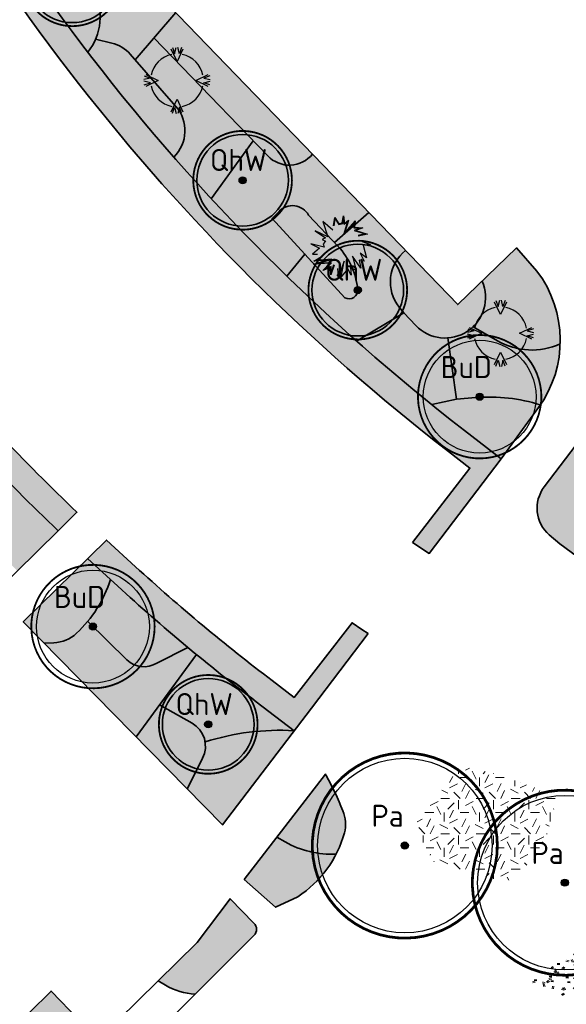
# Model space of a CAD drawing. Header units: metres. Extents: x 109081 to 109625, y 521087 to 521376.
# Tile 5 of 13: x 109348 to 109379, y 521118 to 521174. Entities that reach past the tile are written whole.
import ezdxf
from ezdxf.enums import TextEntityAlignment as Align

# ---------------------------------------------------------------- set-up
doc = ezdxf.new("R2010")
doc.units = ezdxf.units.M
doc.layers.get('0').update_dxf_attribs({"color": 253})
for name, color, linetype in [('Boom buitencontour', 253, 'Continuous'), ('Heester-I', 224, 'Continuous'), ('Heester-II', 173, 'Continuous'), ('Heester-III', 123, 'Continuous'), ('Heester-IV', 91, 'Continuous')]:
    doc.layers.add(name, color=color, linetype=linetype)
for name, color, linetype, lineweight in [('Heester-HhA', 117, 'Continuous', 35), ('Heester-SnS', 11, 'Continuous', 35), ('N-WE-GR-BEPLANTING-G', 90, 'Continuous', 35), ('N-WE-GR-BOMEN-Betula utilis', 7, 'Continuous', 25), ('N-WE-GR-BOMEN-Prunus avium', 7, 'Continuous', 25), ('N-WE-GR-BOMEN-Quercus x hispanica', 7, 'Continuous', 25), ('N-WE-GR-BOMEN-tekst', 10, 'Continuous', 25), ('N-WE-GR-GRAS_KUNSTGRAS-A-200', 82, 'Continuous', 18), ('N-WE-GR-GRAS_RUIGGRAS-A-200', 62, 'Continuous', 18), ('N-WE-GR-HEESTER-Al', 90, 'Continuous', 25), ('N-WE-GR-HEESTER-Cm', 90, 'Continuous', 25), ('N-WE-GR-SIERPLANTSOEN-G', 40, 'Continuous', 35), ('N-WE-VW-MARKERING-G', 7, 'Continuous', 35)]:
    doc.layers.add(name, color=color, linetype=linetype, lineweight=lineweight)
doc.layers.add('Heester-PfL', color=160, linetype='Continuous', true_color=0x003fff)
doc.layers.add('Heester-PlO', color=60, linetype='Continuous', lineweight=35, true_color=0xbfff00)
doc.styles.add('NLCS-ISO-M-T18', font='NLCS-ISO.ttf', dxfattribs={"height": 1.8})

# ---------------------------------------------------------------- blocks, each defined once
blk = doc.blocks.new('Prunus avium')
at = {"ltscale": 0.1}
h = blk.add_hatch(color=256, dxfattribs=at)
edge = h.paths.add_edge_path()
edge.add_arc((0, 0), 0.2025, 0, 360)
at = {"color": 220}
blk.add_circle((-1.455191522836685e-11, 0), 4.95, dxfattribs=at)
at = {"ltscale": 0.1}
blk.add_circle((0, 0), 0.2025, dxfattribs=at)
for centre, radius in [((-1.455191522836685e-11, 0), 0.105), ((0, 0), 0.06074999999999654)]:
    blk.add_circle(centre, radius)
at = {"layer": 'Boom buitencontour', "color": 109, "true_color": 0x135e2c, "const_width": 0.1555555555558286}
blk.add_lwpolyline([(-5.08656058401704, 1.299769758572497, -0.8821299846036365), (5.249999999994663, 0, -1.133619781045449)], format="xyb", close=True, dxfattribs=at)
at = {"layer": 'Boom buitencontour', "color": 109, "true_color": 0x135e2c}
blk.add_circle((-1.455191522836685e-11, 0), 5.25, dxfattribs=at)
at = {"layer": 'N-WE-GR-BOMEN-tekst', "style": 'NLCS-ISO-M-T18', "oblique": 1.067979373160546e-09}
blk.add_text('Pa', height=1.250000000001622, dxfattribs=at).set_placement((-0.9795137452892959, 1.688560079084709), align=Align.MIDDLE_CENTER)
blk = doc.blocks.new('SGR-HEESTER_04')
at = {"flags": 128}
for points in [[(0.3371782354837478, 1.778010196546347), (0.002190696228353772, 1.070975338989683), (-0.3327968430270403, 1.778010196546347)], [(-0.256740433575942, 1.867474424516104), (-0.1313510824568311, 1.516340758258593), (-0.04351387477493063, 1.878696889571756)], [(0.2611218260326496, 1.867474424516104), (0.1357324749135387, 1.516340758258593), (0.04789526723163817, 1.878696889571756)], [(-1.861979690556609, 0.2622351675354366), (-1.510846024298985, 0.1368458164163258), (-1.873202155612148, 0.04900860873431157)], [(-1.772515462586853, 0.3382915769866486), (-1.065480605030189, 0.003304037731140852), (-1.772515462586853, -0.3316835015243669)], [(1.77689685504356, -0.3316835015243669), (1.069861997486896, 0.003304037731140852), (1.77689685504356, 0.3382915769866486)], [(1.866361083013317, 0.2622351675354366), (1.515227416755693, 0.1368458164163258), (1.877583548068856, 0.04900860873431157)], [(-1.861979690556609, -0.2556270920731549), (-1.510846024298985, -0.1302377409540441), (-1.873202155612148, -0.04240053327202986)], [(1.866361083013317, -0.2556270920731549), (1.515227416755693, -0.1302377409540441), (1.877583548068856, -0.04240053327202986)], [(-0.3327968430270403, -1.771402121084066), (0.002190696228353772, -1.064367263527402), (0.3371782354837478, -1.771402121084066)], [(-0.256740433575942, -1.860866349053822), (-0.1313510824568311, -1.509732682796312), (-0.04351387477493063, -1.872088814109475)], [(0.2611218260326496, -1.860866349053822), (0.1357324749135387, -1.509732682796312), (0.04789526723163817, -1.872088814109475)]]:
    blk.add_lwpolyline(points, dxfattribs=at)
for start, end in [(101.5369590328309, 168.4630409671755), (11.53695903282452, 78.4630409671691), (191.5369590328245, 258.4630409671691), (281.5369590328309, 348.4630409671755)]:
    blk.add_arc((0.002190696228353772, 0.003304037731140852), 1.5, start, end)
blk = doc.blocks.new('SGR-HEESTER_06')
at = {"flags": 128}
for points in [[(-0.5010676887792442, 1.060956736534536), (-0.5010676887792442, 1.544963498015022), (-0.2154810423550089, 1.222294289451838), (-0.2154810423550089, 1.222294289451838), (-0.04165225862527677, 1.296753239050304), (-0.04165225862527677, 1.70630105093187), (0.08252194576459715, 1.296753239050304), (0.2935997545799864, 1.507734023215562), (0.2563507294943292, 1.296753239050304), (0.1818526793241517, 0.7755170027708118), (0.6661115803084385, 1.532555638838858), (0.6785279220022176, 1.172651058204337), (1.162786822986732, 1.209880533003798), (0.7902749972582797, 0.9989056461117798), (1.473206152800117, 0.9120329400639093), (0.9765309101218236, 0.713465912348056)], [(-0.5010676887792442, 0.8003386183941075), (-1.146749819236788, 1.197472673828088), (-0.7121562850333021, 0.3907908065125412), (-1.482001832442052, 0.6141794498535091), (-0.8363304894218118, 0.3039181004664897), (-1.010159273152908, 0.1798159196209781), (-0.8114870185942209, 0.1177648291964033), (-0.9232448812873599, -0.04357272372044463), (-0.8363304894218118, -0.217318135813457), (-1.60616524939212, -0.167674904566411), (-1.084657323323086, -0.3290124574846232), (-1.419920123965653, -0.7261465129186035), (-1.134333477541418, -0.6765032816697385)], [(-0.4704283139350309, 1.060956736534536), (-0.4704283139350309, 1.464116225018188), (-0.2237582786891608, 1.185416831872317), (-0.01101288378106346, 1.276545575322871), (-0.01101288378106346, 1.499650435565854), (0.06803143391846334, 1.238948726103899), (0.2465321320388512, 1.417367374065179), (0.2260906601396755, 1.30158561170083), (0.1315317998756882, 0.6399910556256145), (0.6388840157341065, 1.433131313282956), (0.6490087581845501, 1.139651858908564), (1.028068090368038, 1.16879366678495), (0.6949723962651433, 0.9801424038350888), (1.351984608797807, 0.8965667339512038), (0.9651568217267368, 0.7419158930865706)], [(1.24970121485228, 0.4404340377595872), (1.746376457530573, 0.3659750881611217), (1.336615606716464, 0.2542807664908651), (1.647034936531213, -0.4158851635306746), (1.24970121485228, -0.2297259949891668), (1.535287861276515, -0.6392738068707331), (1.24970121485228, -0.6268600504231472), (1.423529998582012, -1.048815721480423), (0.8399403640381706, -0.4655283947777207), (1.175203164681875, -1.2225611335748), (0.8399403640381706, -1.110872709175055), (0.9516982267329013, -1.532822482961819), (0.7033606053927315, -1.210153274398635), (0.4053576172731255, -1.718981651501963), (0.4177739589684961, -0.813019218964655), (0.2439343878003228, -1.731389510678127), (0.1321873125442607, -1.297025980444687)], [(-0.103733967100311, -1.135688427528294), (-0.1906483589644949, -1.706573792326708), (-0.2775735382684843, -1.297025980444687), (-0.6873236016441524, -1.545236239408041), (-0.3520715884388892, -1.073637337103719), (-1.258496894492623, -1.272204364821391), (-0.5507438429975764, -0.9247135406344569), (-1.283329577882, -1.098458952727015), (-0.8859958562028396, -0.763375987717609)], [(-0.1340243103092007, -1.131076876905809), (-0.1956126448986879, -1.535611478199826), (-0.2565569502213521, -1.24847250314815), (-0.5765741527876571, -1.442326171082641), (-0.2811346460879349, -1.026731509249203), (-1.017613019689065, -1.188068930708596), (-0.2921946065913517, -0.8319048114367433), (-1.165259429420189, -1.038967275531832), (-0.8662431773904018, -0.7867982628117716)]]:
    blk.add_lwpolyline(points, dxfattribs=at)
blk = doc.blocks.new("Quercus x hispanica 'Wageningen'")
at = {"ltscale": 0.1}
h = blk.add_hatch(color=256, dxfattribs=at)
edge = h.paths.add_edge_path()
edge.add_arc((0, 0), 0.2025, 0, 360)
blk.add_circle((0, 0), 0.2025, dxfattribs=at)
for centre, radius in [((-1.455191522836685e-11, 0), 0.105), ((0, 0), 0.06074999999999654)]:
    blk.add_circle(centre, radius)
at = {"layer": 'Boom buitencontour', "color": 109, "true_color": 0x135e2c, "const_width": 0.1037037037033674}
blk.add_lwpolyline([(-2.712832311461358, 0.6932105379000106, -0.8821299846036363), (2.799999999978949, -1.219202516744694e-12, -1.13361978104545)], format="xyb", close=True, dxfattribs=at)
at = {"layer": 'N-WE-VW-MARKERING-G', "color": 220}
blk.add_circle((-1.455191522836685e-11, 0), 2.6, dxfattribs=at)
at = {"layer": 'N-WE-GR-BOMEN-tekst', "style": 'NLCS-ISO-M-T18', "oblique": 1.067979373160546e-09}
blk.add_text('QhW', height=1.250000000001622, dxfattribs=at).set_placement((-0.2272436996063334, 1.152508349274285), align=Align.MIDDLE_CENTER)
blk = doc.blocks.new("Betula utilis 'Doornbos'")
at = {"ltscale": 0.1}
h = blk.add_hatch(color=256, dxfattribs=at)
edge = h.paths.add_edge_path()
edge.add_arc((0, 0), 0.2025, 0, 360)
at = {"color": 220}
blk.add_circle((-1.455191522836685e-11, 0), 3.2, dxfattribs=at)
at = {"ltscale": 0.1}
blk.add_circle((0, 0), 0.2025, dxfattribs=at)
for centre, radius in [((-1.455191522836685e-11, 0), 0.105), ((0, 0), 0.06074999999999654)]:
    blk.add_circle(centre, radius)
at = {"layer": 'Boom buitencontour', "color": 109, "true_color": 0x135e2c, "const_width": 0.1037037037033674}
blk.add_lwpolyline([(-3.391040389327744, 0.8665131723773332, -0.8821299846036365), (3.499999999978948, 0, -1.133619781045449)], format="xyb", close=True, dxfattribs=at)
at = {"layer": 'Boom buitencontour', "color": 109, "true_color": 0x135e2c}
blk.add_circle((-1.455191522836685e-11, 0), 3.5, dxfattribs=at)
at = {"layer": 'N-WE-GR-BOMEN-tekst', "style": 'NLCS-ISO-M-T18', "oblique": 1.067979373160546e-09}
blk.add_text('BuD', height=1.250000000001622, dxfattribs=at).set_placement((-0.7607268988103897, 1.683344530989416), align=Align.MIDDLE_CENTER)

msp = doc.modelspace()

# ---------------------------------------------------------------- hatches: boundary and pattern name
at = {"layer": 'Heester-HhA'}
h = msp.add_hatch(color=256, dxfattribs=at)
h.dxf.hatch_style = 1
h.paths.add_polyline_path([(109336.8274055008, 521197.4180043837), (109330.5368845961, 521194.7062798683), (109331.1324707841, 521193.3291887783), (109335.9953242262, 521195.5613831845, 0.1255937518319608), (109372.175081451, 521149.2664909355), (109373.3932378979, 521148.3258371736), (109370.1358025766, 521144.1074244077), (109371.0861891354, 521143.4912073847), (109375.1703071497, 521148.8487562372), (109373.0918566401, 521150.4537243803, -0.128551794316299)])
h = msp.add_hatch(color=256, dxfattribs=at)
h.dxf.hatch_style = 1
h.paths.add_polyline_path([(109353.2050280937, 521177.7889253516, -0.2003822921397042), (109351.3916186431, 521176.8276470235), (109352.0759035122, 521175.4219304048, -0.2171928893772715), (109352.1460908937, 521172.6460327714), (109353.0690807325, 521172.4295652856, -0.1567983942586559), (109354.1182617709, 521171.7986150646), (109354.3929830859, 521171.4843138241), (109356.6975914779, 521174.1710131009)])
h = msp.add_hatch(color=256, dxfattribs=at)
h.dxf.hatch_style = 1
h.paths.add_polyline_path([(109364.4579475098, 521166.1321361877, -0.4493530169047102), (109361.9191105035, 521166.0264432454), (109361.0959580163, 521166.8791388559), (109358.7100860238, 521163.6045582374, 0.01310556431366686), (109363.0037353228, 521159.2041719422), (109364.0314938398, 521160.4632778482), (109362.1678806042, 521162.4811662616), (109362.5574721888, 521162.885954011, -0.5016991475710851), (109364.2314736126, 521162.6747797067), (109365.7021431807, 521161.1147892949), (109367.6558287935, 521162.8194822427)])
h = msp.add_hatch(color=256, dxfattribs=at)
h.dxf.hatch_style = 1
h.paths.add_polyline_path([(109369.7394291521, 521160.66110101, 0.415835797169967), (109369.3732817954, 521157.4522153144), (109369.6343587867, 521157.1257433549), (109370.3193845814, 521156.4100604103, 0.8394663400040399), (109374.0831007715, 521158.9268747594), (109372.7003000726, 521157.5939637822)])
h = msp.add_hatch(color=256, dxfattribs=at)
h.dxf.hatch_style = 1
h.paths.add_polyline_path([(109342.5034750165, 521154.8770553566), (109341.7764577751, 521155.7238200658), (109345.8721543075, 521159.1692207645), (109344.8494051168, 521160.3838526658), (109339.4705405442, 521156.1068871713), (109341.3653999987, 521153.8999242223, 0.02464202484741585), (109350.0193653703, 521144.7716185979), (109350.0357945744, 521144.7877541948), (109351.0900866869, 521145.8232049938, -0.02473608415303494)], flags=17)
h = msp.add_hatch(color=256, dxfattribs=at)
h.dxf.hatch_style = 1
h.paths.add_polyline_path([(109354.4148701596, 521142.7343700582), (109352.7647730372, 521144.244205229), (109351.6930671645, 521143.191651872), (109353.4022872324, 521141.6277193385, 0.02315739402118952), (109361.2630350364, 521135.0771647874), (109363.4178987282, 521133.4311190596), (109364.3928973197, 521134.709966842), (109367.6077828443, 521138.9388351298), (109367.2556033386, 521139.1701510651), (109366.7017374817, 521139.5579440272), (109363.4144684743, 521135.3212999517), (109362.1712552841, 521136.2709589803, -0.02316407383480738)])
at = {"layer": 'Heester-I'}
h = msp.add_hatch(color=256, dxfattribs=at)
h.dxf.hatch_style = 1
h.paths.add_polyline_path([(109357.8768395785, 521137.7485552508, -0.001425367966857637), (109357.390959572, 521138.149817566), (109355.6250764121, 521137.2677701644, -0.3452519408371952), (109353.9217280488, 521137.4554451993), (109351.700277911, 521139.6294951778, -0.03272310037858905), (109351.0649333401, 521138.9568464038, -0.1788086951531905), (109349.7773627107, 521138.4206320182), (109349.2313616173, 521138.3983796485), (109354.4475516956, 521133.0824096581)])
at = {"layer": 'Heester-II'}
h = msp.add_hatch(color=256, dxfattribs=at)
h.dxf.hatch_style = 1
h.paths.add_polyline_path([(109357.6232894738, 521133.8560462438), (109355.7782395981, 521134.8930431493), (109354.4475516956, 521133.0824096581), (109357.3495289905, 521130.1249207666), (109358.2134260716, 521131.8720520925, 0.4050123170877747)])
h = msp.add_hatch(color=256, dxfattribs=at)
h.dxf.hatch_style = 1
edge = h.paths.add_edge_path()
edge.add_arc((109364.220636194, 521128.1123943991), 2.106356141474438, 346.8116344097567, 381.7074712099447)
edge.add_arc((109349.4286967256, 521122.2237323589), 18.02734272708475, 21.70747120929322, 28.74769271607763)
edge.add_line((109365.2340995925, 521130.8940452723), (109365.190439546, 521130.9736346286))
edge.add_line((109365.190439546, 521130.9736346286), (109362.4333100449, 521127.3951710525))
edge.add_line((109362.4333100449, 521127.3951710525), (109362.9152069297, 521127.1223813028))
edge.add_arc((109365.5582175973, 521131.7913981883), 5.365186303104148, 240.4869129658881, 272.5695700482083)
edge.add_arc((109360.0978207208, 521129.3700144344), 6.413646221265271, 332.7322460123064, 344.2753486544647)
at = {"layer": 'Heester-III'}
h = msp.add_hatch(color=256, dxfattribs=at)
h.dxf.hatch_style = 1
h.paths.add_polyline_path([(109356.7053860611, 521168.8387560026), (109354.1182617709, 521171.7986150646, 0.1567983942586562), (109353.0690807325, 521172.4295652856), (109352.1460908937, 521172.6460327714, -0.06450538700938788), (109351.7103620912, 521171.9045669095, 0.01638238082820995), (109356.5845297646, 521165.9636234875, 0.3995944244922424)])
h = msp.add_hatch(color=256, dxfattribs=at)
h.dxf.hatch_style = 1
h.paths.add_polyline_path([(109371.2203396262, 521151.9294918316), (109372.6379323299, 521152.2422557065), (109372.1381779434, 521155.7063194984, -0.2226196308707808), (109370.3193845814, 521156.4100604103), (109369.6343587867, 521157.1257433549), (109366.9573031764, 521155.5323714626, 0.01189767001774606)])
h = msp.add_hatch(color=256, dxfattribs=at)
h.dxf.hatch_style = 1
h.paths.add_polyline_path([(109344.9492492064, 521149.8991961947), (109343.7836390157, 521149.2705920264, -0.3323773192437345), (109342.2740290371, 521149.3029791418), (109340.3595720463, 521147.4398766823), (109342.0547698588, 521145.7122516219), (109342.6791806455, 521146.1755527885, -0.3530616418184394), (109345.3182158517, 521146.0687453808, 0.2572105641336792), (109345.8050933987, 521144.4102751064), (109347.7109300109, 521142.5044374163), (109350.0193653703, 521144.7716185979, -0.01412103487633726)])
h = msp.add_hatch(color=256, dxfattribs=at)
h.dxf.hatch_style = 1
h.paths.add_polyline_path([(109353.4022872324, 521141.6277193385), (109352.9940891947, 521142.0012196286, -0.09633109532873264), (109351.700277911, 521139.6294951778), (109353.9217280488, 521137.4554451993, 0.3452519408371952), (109355.6250764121, 521137.2677701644), (109357.390959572, 521138.149817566, -0.01197191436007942)])
h = msp.add_hatch(color=256, dxfattribs=at)
h.dxf.hatch_style = 1
edge = h.paths.add_edge_path()
edge.add_line((109357.7963197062, 521118.4894680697), (109361.1333294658, 521121.817184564))
edge.add_arc((109360.7802694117, 521122.1712306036), 0.5000000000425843, 314.9201070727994, 404.4936269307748)
edge.add_line((109361.1369336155, 521122.5216455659), (109359.779430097, 521123.903358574))
edge.add_line((109359.779430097, 521123.903358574), (109357.9087203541, 521121.4214703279))
edge.add_line((109357.9087203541, 521121.4214703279), (109355.6908263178, 521119.2421502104))
edge.add_line((109355.6908263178, 521119.2421502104), (109356.1158922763, 521118.9977483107))
edge.add_arc((109358.050912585, 521122.3631528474), 3.882042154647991, 240.1022151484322, 266.2397177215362)
at = {"layer": 'Heester-IV'}
h = msp.add_hatch(color=256, dxfattribs=at)
h.dxf.hatch_style = 1
h.paths.add_polyline_path([(109378.5130664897, 521155.3731293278, -0.2433475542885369), (109374.9494380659, 521155.5476099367), (109373.5761452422, 521156.3455046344, -0.176482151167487), (109372.1381779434, 521155.7063194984), (109372.6379323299, 521152.2422557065), (109373.7302444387, 521152.3262925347, -0.09544885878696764), (109377.3864210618, 521151.909386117, 0.1433162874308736)])
h = msp.add_hatch(color=256, dxfattribs=at)
h.dxf.hatch_style = 1
h.paths.add_polyline_path([(109380.4909392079, 521148.9112965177, -0.1073188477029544), (109379.2053147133, 521149.3583576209), (109377.6103462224, 521147.2660768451, 0.396523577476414), (109377.8940385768, 521144.5396074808), (109378.4859749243, 521144.0286491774), (109379.5958360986, 521143.2159739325, 0.2052536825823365), (109380.3372322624, 521144.7822822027)])
h = msp.add_hatch(color=256, dxfattribs=at)
h.dxf.hatch_style = 1
h.paths.add_polyline_path([(109350.0193653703, 521144.7716185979, -0.008893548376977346), (109346.7921911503, 521147.967839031), (109345.804881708, 521146.9523773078, 0.4163081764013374), (109345.8050933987, 521144.4102751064), (109347.7109300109, 521142.5044374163)])
h = msp.add_hatch(color=256, dxfattribs=at)
h.dxf.hatch_style = 1
h.paths.add_polyline_path([(109352.9940891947, 521142.0012196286), (109351.6930671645, 521143.191651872), (109348.0443281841, 521139.6081197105), (109349.2313616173, 521138.3983796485), (109349.7773627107, 521138.4206320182, 0.1788086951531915), (109351.0649333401, 521138.9568464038, 0.1294622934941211)])
h = msp.add_hatch(color=256, dxfattribs=at)
h.dxf.hatch_style = 1
h.paths.add_polyline_path([(109358.2134260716, 521131.8720520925), (109357.3495289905, 521130.1249207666), (109359.3460035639, 521128.0902558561), (109363.4178987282, 521133.4311190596, 0.09241389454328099), (109358.3631184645, 521132.7948644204, -0.1612320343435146)])
h = msp.add_hatch(color=256, dxfattribs=at)
h.dxf.hatch_style = 1
edge = h.paths.add_edge_path()
edge.add_arc((109360.0978129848, 521129.3699994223), 6.413646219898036, 303.3278681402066, 332.7323836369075)
edge.add_arc((109365.5582197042, 521131.7913969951), 5.365186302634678, 240.4868871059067, 272.5695402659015, ccw=False)
edge.add_line((109362.9152069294, 521127.1223813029), (109362.433310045, 521127.3951710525))
edge.add_line((109362.433310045, 521127.3951710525), (109360.5828195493, 521124.9934293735))
edge.add_line((109360.5828195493, 521124.9934293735), (109362.3655210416, 521123.4206861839))
edge.add_line((109362.3655210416, 521123.4206861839), (109363.6216344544, 521124.0111292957))
edge.add_arc((109361.8655298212, 521127.8667353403), 4.236696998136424, 294.4877398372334, 294.4880900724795)
at = {"layer": 'Heester-PfL'}
h = msp.add_hatch(color=256, dxfattribs=at)
h.dxf.hatch_style = 1
h.paths.add_polyline_path([(109377.2811315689, 521151.7597857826, 0.007053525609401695), (109377.3864210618, 521151.909386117, 0.09544885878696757), (109373.7302444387, 521152.3262925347), (109372.6379323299, 521152.2422557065), (109371.2203396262, 521151.9294918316, 0.005079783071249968), (109373.0918566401, 521150.4537243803), (109375.1703071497, 521148.8487562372)])
at = {"layer": 'Heester-PlO'}
h = msp.add_hatch(color=256, dxfattribs=at)
h.dxf.hatch_style = 1
h.paths.add_polyline_path([(109356.6975914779, 521174.1710131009), (109355.4550658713, 521172.7224838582), (109360.7794600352, 521167.2069960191), (109361.9191105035, 521166.0264432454, 0.4493530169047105), (109364.4579475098, 521166.1321361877)])
h = msp.add_hatch(color=256, dxfattribs=at)
h.dxf.hatch_style = 1
h.paths.add_polyline_path([(109369.3732817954, 521157.4522153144, -0.4158357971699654), (109369.7394291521, 521160.66110101), (109367.6558287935, 521162.8194822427), (109365.7021431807, 521161.1147892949), (109365.9067621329, 521160.8977428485, -0.1648250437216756), (109367.0241170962, 521158.4563939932, -0.6146188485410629), (109366.296537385, 521157.9889014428), (109364.0314938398, 521160.4632778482), (109363.0037353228, 521159.2041719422, 0.01150115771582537), (109366.9573031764, 521155.5323714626), (109369.6343587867, 521157.1257433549)])
h = msp.add_hatch(color=256, dxfattribs=at)
h.dxf.hatch_style = 1
h.paths.add_polyline_path([(109377.1958030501, 521159.487605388), (109376.0420762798, 521160.8151728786), (109374.0831007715, 521158.9268747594, -0.314401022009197), (109373.5761452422, 521156.3455046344), (109374.9494380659, 521155.5476099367, 0.2433475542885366), (109378.5130664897, 521155.3731293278, 0.1714625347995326)])
h = msp.add_hatch(color=256, dxfattribs=at)
h.dxf.hatch_style = 1
edge = h.paths.add_edge_path()
edge.add_line((109346.9622218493, 521111.9145228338), (109350.344806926, 521113.1468288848))
edge.add_arc((109347.2614252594, 521124.2482068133), 11.52162464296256, 285.5225086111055, 290.9060139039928)
edge.add_arc((109344.6643842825, 521115.4546708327), 6.991532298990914, 343.6376997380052, 360.9195758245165)
edge.add_line((109351.6550161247, 521115.5668774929), (109351.5745650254, 521116.6644705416))
edge.add_line((109351.5745650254, 521116.6644705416), (109351.2054451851, 521117.040123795))
edge.add_line((109351.2054451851, 521117.040123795), (109349.6248097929, 521118.6696326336))
edge.add_line((109349.6248097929, 521118.6696326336), (109346.9195570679, 521116.0151570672))
edge.add_line((109346.9195570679, 521116.0151570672), (109346.7373323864, 521114.5691586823))
edge.add_arc((109353.0810302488, 521113.7697260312), 6.393871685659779, 172.8174496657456, 196.8671362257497)
at = {"layer": 'Heester-SnS'}
h = msp.add_hatch(color=256, dxfattribs=at)
h.dxf.hatch_style = 1
h.paths.add_polyline_path([(109351.3916186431, 521176.8276470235, -0.148479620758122), (109349.875604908, 521177.1395369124), (109346.7984003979, 521178.8114617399, 0.01806943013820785), (109351.7103620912, 521171.9045669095, 0.2857009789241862), (109352.0759035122, 521175.4219304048)])
h = msp.add_hatch(color=256, dxfattribs=at)
h.dxf.hatch_style = 1
h.paths.add_polyline_path([(109355.4550658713, 521172.7224838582), (109354.3929830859, 521171.4843138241), (109356.7053860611, 521168.8387560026, -0.3995944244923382), (109356.5845297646, 521165.9636234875, 0.006768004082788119), (109358.7100860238, 521163.6045582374), (109361.0959580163, 521166.8791388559), (109360.7794600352, 521167.2069960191)])
h = msp.add_hatch(color=256, dxfattribs=at)
h.dxf.hatch_style = 1
h.paths.add_polyline_path([(109365.9067621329, 521160.8977428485), (109364.2314736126, 521162.6747797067, 0.5016991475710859), (109362.5574721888, 521162.885954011), (109362.1678806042, 521162.4811662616), (109364.0314938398, 521160.4632778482), (109366.296537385, 521157.9889014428, 0.6146188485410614), (109367.0241170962, 521158.4563939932, 0.1648250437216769)])
h = msp.add_hatch(color=256, dxfattribs=at)
h.dxf.hatch_style = 1
h.paths.add_polyline_path([(109357.8768395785, 521137.7485552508), (109355.7782395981, 521134.8930431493), (109357.6232894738, 521133.8560462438, -0.2288370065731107), (109358.3631184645, 521132.7948644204, -0.09241389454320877), (109363.4178987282, 521133.4311190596), (109361.2630350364, 521135.0771647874, -0.009756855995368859)])
at = {"layer": 'N-WE-GR-GRAS_KUNSTGRAS-A-200'}
h = msp.add_hatch(dxfattribs=at)
h.set_pattern_fill('AGR-GRAS_02-SO', color=256, scale=0.2, pattern_type=2)
h.set_pattern_definition([(0, (95.7348103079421, -76.41413973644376), (2, 2), [0.5, -1.5]), (0, (96.83481030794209, -75.21413973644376), (2, 2), [0.5, -1.5]), (90, (95.9348103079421, -75.71413973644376), (-2, 2), [0.5, -1.5]), (90, (96.7348103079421, -75.01413973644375), (-2, 2), [0.5, -1.5]), (45, (96.1348103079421, -75.01413973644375), (0, 2.00000000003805), [0.5, -2.328427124]), (135, (96.83481030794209, -76.41413973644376), (-2.00000000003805, 0), [0.5, -2.328427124]), (26.56505119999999, (96.2348103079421, -75.81413973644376), (2.000000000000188, 8.001289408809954e-10), [0.5, -3.972135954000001]), (26.56505119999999, (97.1348103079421, -74.81413973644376), (2.000000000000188, 8.001289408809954e-10), [0.5, -3.972135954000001]), (63.43494882, (97.1348103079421, -76.41413973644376), (1.019972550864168e-10, 2.000000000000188), [0.4999999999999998, -3.972135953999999]), (63.43494882, (96.2348103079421, -75.51413973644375), (1.019972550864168e-10, 2.000000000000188), [0.4999999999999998, -3.972135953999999]), (63.43494882, (96.9348103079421, -76.01413973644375), (1.019972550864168e-10, 2.000000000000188), [0.4999999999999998, -3.972135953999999]), (116.5650512, (95.7348103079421, -75.31413973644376), (-8.00129740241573e-10, 2.000000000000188), [0.4999999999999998, -3.972135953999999]), (153.43494882, (96.1348103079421, -76.11413973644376), (-2.000000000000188, 1.019979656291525e-10), [0.5, -3.972135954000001])])
h.paths.add_polyline_path([(109372.8682395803, 521131.4204845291), (109370.2151194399, 521128.0420378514), (109371.3852221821, 521125.8974789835), (109375.4796142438, 521124.8481514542), (109377.4957568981, 521126.5473455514), (109378.3408304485, 521129.7316911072), (109375.0765188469, 521130.9265512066)])
at = {"layer": 'N-WE-GR-GRAS_RUIGGRAS-A-200'}
h = msp.add_hatch(dxfattribs=at)
h.set_pattern_fill('AGR-GRAS_RUIGGRAS-SO', color=256, scale=0.2, angle=-83.34364891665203, pattern_type=2)
h.set_pattern_definition([(316.6563510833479, (-420977.3710690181, 569374.2049180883), (1.288184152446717, 0.7092824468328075), [0.1499999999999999, -1.599999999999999]), (316.6563510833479, (-420977.4149362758, 569374.1494594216), (1.288184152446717, 0.7092824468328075), [0.1499999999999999, -1.599999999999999]), (11.65635108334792, (-420977.3859577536, 569373.901144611), (0.5783774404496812, 1.650902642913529), [0.15, -0.7999999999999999]), (11.65635108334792, (-420977.3778437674, 569373.8316164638), (0.5783774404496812, 1.650902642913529), [0.15, -0.7999999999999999]), (41.65635108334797, (-420977.126051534, 569373.8307972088), (0.0160172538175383, 1.486520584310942), [0.15, -0.9999999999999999]), (41.65635108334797, (-420977.0705928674, 569373.786929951), (0.0160172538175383, 1.486520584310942), [0.15, -0.9999999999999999]), (291.6563510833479, (-420977.1227542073, 569374.2338966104), (1.150837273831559, -0.188609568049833), [0.15, -0.7999999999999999]), (291.6563510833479, (-420977.0532260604, 569374.2420105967), (1.150837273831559, -0.188609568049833), [0.15, -0.7999999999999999]), (81.65635108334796, (-420977.1227542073, 569374.2338966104), (-1.397057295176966, 0.8113143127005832), [0.15, -0.7999999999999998]), (81.65635108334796, (-420977.0532260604, 569374.2420105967), (-1.397057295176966, 0.8113143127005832), [0.15, -0.7999999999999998]), (341.656351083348, (-420977.3710690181, 569374.2049180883), (0.6789062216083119, 0.6177267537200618), [0.15, -1]), (341.656351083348, (-420977.4149362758, 569374.1494594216), (0.6789062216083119, 0.6177267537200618), [0.15, -1]), (356.6563510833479, (-420977.3859577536, 569373.901144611), (0.9859547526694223, 1.444954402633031), [0.1499999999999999, -0.7999999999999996]), (356.6563510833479, (-420977.3801620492, 569373.8514816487), (0.9859547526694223, 1.444954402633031), [0.1499999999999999, -0.7999999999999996]), (356.6563510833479, (-420977.1608257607, 569374.1287749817), (0.3578138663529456, 0.9808003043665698), [0.1499999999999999, -0.7999999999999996]), (356.6563510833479, (-420977.1550300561, 569374.0791120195), (0.3578138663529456, 0.9808003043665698), [0.1499999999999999, -0.7999999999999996])])
h.paths.add_polyline_path([(109386.8028246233, 521119.8940993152), (109383.9292651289, 521122.3001990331), (109380.2707769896, 521121.5960844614), (109376.5543245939, 521119.0143264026), (109379.3149996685, 521118.2214864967), (109383.0721130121, 521118.585083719), (109385.046766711, 521119.2779414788)])

# ---------------------------------------------------------------- linework, layer by layer
at = {"layer": 'N-WE-GR-BEPLANTING-G', "flags": 128}
for points in [[(109370.1358025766, 521144.1074244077), (109371.0861891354, 521143.4912073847), (109375.1703071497, 521148.8487562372), (109373.0918566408, 521150.4537243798, -0.1285517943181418), (109336.8274055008, 521197.4180043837), (109330.5368845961, 521194.7062798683), (109331.1324707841, 521193.3291887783), (109335.9953242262, 521195.5613831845, 0.1255937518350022), (109372.1750814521, 521149.2664909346), (109373.3932378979, 521148.3258371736)], [(109367.6077828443, 521138.9388351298), (109364.3928973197, 521134.709966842), (109359.3460035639, 521128.0902558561), (109348.0443281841, 521139.6081197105), (109352.7647730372, 521144.244205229), (109354.4148701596, 521142.7343700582, 0.0231640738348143), (109362.1712552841, 521136.2709589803), (109363.4144684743, 521135.3212999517), (109366.7017374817, 521139.5579440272), (109367.2556033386, 521139.1701510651)], [(109360.5828195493, 521124.9934293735), (109365.190439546, 521130.9736346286), (109365.2340995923, 521130.8940452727, -0.03072842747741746), (109366.1776187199, 521128.8914679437, -0.1534446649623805), (109366.2714467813, 521127.6318612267, -0.180596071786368), (109363.6216344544, 521124.0111292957), (109362.3655210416, 521123.4206861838)]]:
    msp.add_lwpolyline(points, format="xyb", close=True, dxfattribs=at)
for points in [[(109344.6480958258, 521182.2040096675), (109344.6043922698, 521182.6523212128, -0.2594217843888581), (109345.6324406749, 521185.1466967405), (109357.5447415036, 521194.6271929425), (109358.2049236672, 521194.1940715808), (109350.9303461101, 521187.1715344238), (109354.3362942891, 521183.6436201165), (109350.8224882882, 521180.2569750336), (109372.7003000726, 521157.5939637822), (109376.0420762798, 521160.8151728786), (109377.1958030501, 521159.487605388, -0.3305147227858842), (109377.2811315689, 521151.7597857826), (109375.1703071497, 521148.8487562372)], [(109350.0357945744, 521144.7877541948), (109346.4334624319, 521141.2497995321), (109343.2234135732, 521144.5212530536), (109337.4698432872, 521150.3848827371), (109335.1917812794, 521152.7046625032), (109344.8494051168, 521160.3838526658), (109345.8721543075, 521159.1692207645), (109341.7764577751, 521155.7238200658), (109342.5034750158, 521154.8770553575, 0.02473608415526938), (109351.0900866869, 521145.8232049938), (109350.0357945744, 521144.7877541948)], [(109417.1570902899, 521139.2247470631, -0.021958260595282), (109416.9567763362, 521138.8164858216, -0.1843018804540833), (109412.844996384, 521135.3091415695), (109405.2521440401, 521132.6085654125, -0.163419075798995), (109403.3424244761, 521132.5746724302), (109400.9182133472, 521133.3411453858), (109390.470043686, 521136.7749912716, -0.07956073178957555), (109383.5598901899, 521140.3133689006), (109378.4859749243, 521144.0286491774), (109377.8940385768, 521144.5396074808, -0.3965235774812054), (109377.6103462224, 521147.2660768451), (109382.999370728, 521154.3354029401, -0.3664599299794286), (109384.008973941, 521154.557925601), (109387.3941001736, 521152.771480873), (109385.0640562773, 521148.3475785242), (109408.4120717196, 521136.0260471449), (109416.2541420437, 521150.880993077, -0.2875112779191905), (109417.8460237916, 521148.1203678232), (109417.5875057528, 521141.1092678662, -0.09412029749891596), (109417.1570902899, 521139.2247470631, 0.09412029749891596)], [(109361.1333294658, 521121.817184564, 0.4120350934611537), (109361.1369336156, 521122.5216455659), (109359.779430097, 521123.903358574), (109357.9087203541, 521121.4214703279), (109352.3079476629, 521115.9181070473), (109351.2054451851, 521117.040123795), (109349.6248097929, 521118.6696326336), (109345.9179758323, 521115.0323753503), (109323.4360913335, 521137.9447199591), (109327.1332521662, 521141.5724856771), (109325.9451712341, 521142.7832702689), (109324.3935166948, 521141.2593454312), (109323.0259813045, 521142.6154930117), (109321.9140189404, 521144.6164790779), (109316.5241052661, 521141.4760053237, 0.4121031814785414), (109316.3420026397, 521140.7953928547), (109322.3400139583, 521130.3283746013), (109334.1530542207, 521110.5516210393, 0.3961553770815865), (109339.1337234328, 521109.0625307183), (109350.3448069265, 521113.146828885, 0.1214934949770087), (109355.1530583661, 521115.8535679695), (109361.1333294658, 521121.817184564, -0.1195230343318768)]]:
    msp.add_lwpolyline(points, format="xyb", dxfattribs=at)
at = {"layer": 'N-WE-GR-SIERPLANTSOEN-G', "flags": 128}
for points in [[(109351.3916186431, 521176.8276470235), (109352.0759035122, 521175.4219304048, -0.2857009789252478), (109351.7103620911, 521171.9045669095, 10.20773479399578)], [(109352.1460908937, 521172.6460327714), (109353.0690807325, 521172.4295652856, -0.1567983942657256), (109354.1182617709, 521171.7986150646), (109356.7053860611, 521168.8387560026, -0.3995944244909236), (109356.5845297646, 521165.9636234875, -1.632445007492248)], [(109355.4550658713, 521172.7224838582), (109360.7794600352, 521167.2069960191), (109361.9191105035, 521166.0264432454, 0.449353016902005), (109364.4579475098, 521166.1321361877)], [(109363.0037353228, 521159.2041719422), (109364.0314938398, 521160.4632778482), (109362.1678806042, 521162.4811662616), (109362.5574721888, 521162.885954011, -0.5016991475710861), (109364.2314736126, 521162.6747797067)], [(109364.2314736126, 521162.6747797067), (109365.9067621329, 521160.8977428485, -0.1648250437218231), (109367.0241170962, 521158.4563939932, -0.6146188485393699), (109366.296537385, 521157.9889014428), (109364.0314938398, 521160.4632778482)], [(109366.9573031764, 521155.5323714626), (109369.6343587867, 521157.1257433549), (109369.3732817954, 521157.4522153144, -0.4158357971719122), (109369.7394291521, 521160.66110101, -1.744793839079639)], [(109369.6343587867, 521157.1257433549), (109370.3193845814, 521156.4100604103, 0.8394663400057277), (109374.0831007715, 521158.9268747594, 2.83273136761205)], [(109373.5761452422, 521156.3455046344), (109374.9494380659, 521155.5476099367, 0.2433475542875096), (109378.5130664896, 521155.3731293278, -0.2175860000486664)], [(109372.1381779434, 521155.7063194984), (109372.6379323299, 521152.2422557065), (109373.7302444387, 521152.3262925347, -0.09544885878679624), (109377.3864210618, 521151.909386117, -6.531284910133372)], [(109351.6930671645, 521143.191651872), (109353.4022872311, 521141.6277193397, 0.02315739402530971), (109361.2630350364, 521135.0771647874), (109363.4178987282, 521133.4311190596)], [(109349.2313616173, 521138.3983796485), (109349.7773627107, 521138.4206320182, 0.1788086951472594), (109351.0649333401, 521138.9568464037, 0.1294622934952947), (109352.9940891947, 521142.0012196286, 502.3271838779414)], [(109351.700277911, 521139.6294951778), (109353.9217280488, 521137.4554451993, 0.3452519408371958), (109355.6250764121, 521137.2677701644), (109357.390959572, 521138.149817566)], [(109355.7782395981, 521134.8930431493), (109357.6232894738, 521133.8560462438, -0.40501231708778), (109358.2134260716, 521131.8720520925), (109357.3495289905, 521130.1249207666)], [(109358.3631184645, 521132.7948644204, -0.09241389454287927), (109363.4178987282, 521133.4311190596)], [(109362.433310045, 521127.3951710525), (109362.9152069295, 521127.1223813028, 0.1409086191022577), (109365.7987512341, 521126.431605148, 0.1409086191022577)], [(109355.6908263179, 521119.2421502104), (109356.1158922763, 521118.9977483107, 0.1145434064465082), (109357.7963197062, 521118.4894680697, 0.1145434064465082)]]:
    msp.add_lwpolyline(points, format="xyb", dxfattribs=at)
for points in [[(109354.392983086, 521171.4843138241), (109356.6975914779, 521174.1710131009)], [(109361.0959580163, 521166.8791388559), (109358.7100860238, 521163.6045582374)], [(109365.7021431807, 521161.1147892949), (109367.6558287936, 521162.8194822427)], [(109372.6379323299, 521152.2422557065), (109371.2203396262, 521151.9294918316)], [(109357.8768395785, 521137.7485552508), (109354.4475516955, 521133.0824096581)]]:
    msp.add_lwpolyline(points, dxfattribs=at)
at = {"layer": 'N-WE-GR-SIERPLANTSOEN-G'}
msp.add_lwpolyline([(109339.4705405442, 521156.1068871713), (109341.3653999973, 521153.8999242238, 0.02463583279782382), (109350.0170804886, 521144.7738024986)], format="xyb", dxfattribs=at)

# ---------------------------------------------------------------- block references
at = {"layer": 'N-WE-GR-BOMEN-Betula utilis'}
for p in [(109373.9428489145, 521152.373681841), (109351.9989063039, 521139.3372387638)]:
    msp.add_blockref("Betula utilis 'Doornbos'", p, dxfattribs=at)
at = {"layer": 'N-WE-GR-BOMEN-Prunus avium'}
for p in [(109369.6956153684, 521126.9195115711), (109378.7771040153, 521124.8123680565)]:
    msp.add_blockref('Prunus avium', p, dxfattribs=at)
at = {"layer": 'N-WE-GR-BOMEN-Quercus x hispanica'}
for p in [(109350.8232065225, 521176.1886233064), (109360.4901137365, 521164.6462133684), (109367.0264697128, 521158.4204247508), (109358.5394349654, 521133.7916356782)]:
    msp.add_blockref("Quercus x hispanica 'Wageningen'", p, dxfattribs=at)
at = {"layer": 'N-WE-GR-HEESTER-Al'}
for p in [(109356.7669178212, 521170.3071225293), (109375.1270227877, 521155.9647728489)]:
    msp.add_blockref('SGR-HEESTER_04', p, dxfattribs=at)
at = {"layer": 'N-WE-GR-HEESTER-Cm', "rotation": 350.5401588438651}
msp.add_blockref('SGR-HEESTER_06', (109365.9722444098, 521160.9396084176), dxfattribs=at)

doc.saveas('drawing.dxf')
